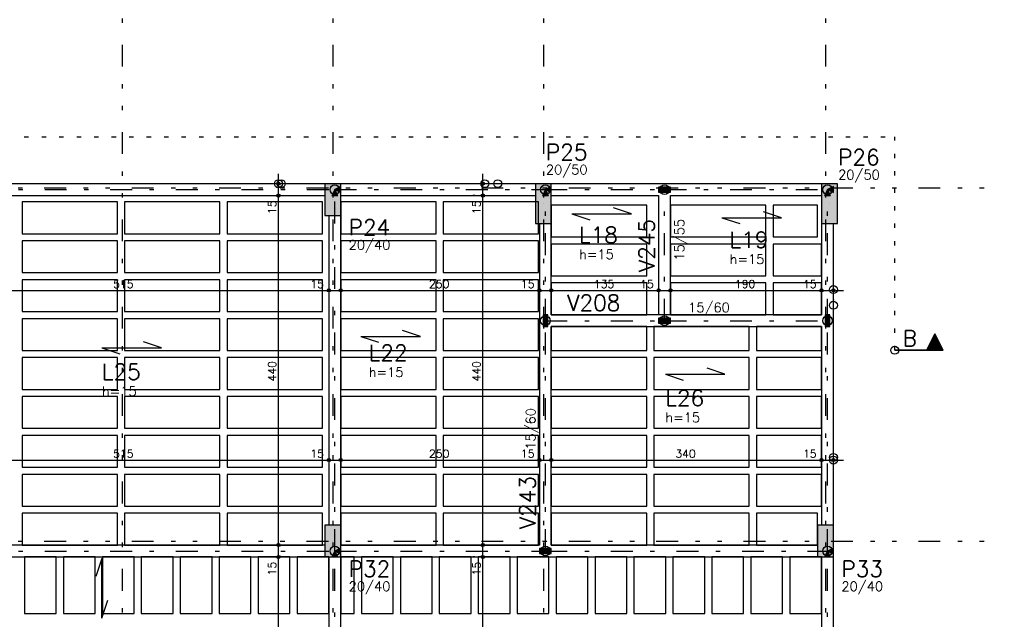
# Model space of a CAD drawing. Extents: x 0 to 119, y 0 to 84.
# Tile 10 of 19: x 54 to 76, y 34 to 48. Entities that reach past the tile are written whole.
import ezdxf

# ---------------------------------------------------------------- set-up
doc = ezdxf.new("R2010")
doc.units = 0
doc.header["$MEASUREMENT"] = 0
for name, pattern in [('ESTILO_TQS_0002', [0.4, 0.1, -0.3]), ('ESTILO_TQS_0003', [1.5, 0.5, -0.4, 0.1, -0.5]), ('ESTILO_TQS_0004', [2, 0.5, -0.4, 0.1, -0.4, 0.1, -0.5])]:
    doc.linetypes.add(name, pattern=pattern)
for name, color, linetype in [('1', 1, 'CONTINUOUS'), ('3', 3, 'CONTINUOUS'), ('4', 4, 'CONTINUOUS'), ('6', 6, 'CONTINUOUS'), ('9', 9, 'CONTINUOUS')]:
    doc.layers.add(name, color=color, linetype=linetype)
doc.styles.get("Standard").update_dxf_attribs({"font": 'ROMANS.SHX'})

msp = doc.modelspace()

# ---------------------------------------------------------------- linework, layer by layer
at = {"layer": '1', "linetype": 'ESTILO_TQS_0004'}
for p, q in [((56.007, 75.149), (56.007, 6.967)), ((60.825, 75.149), (60.825, 6.967)), ((65.644, 75.149), (65.644, 6.967)), ((72.098, 75.149), (72.098, 6.967)), ((10.225, 43.876), (76.189, 43.876)), ((10.225, 35.786), (76.189, 35.786))]:
    msp.add_line(p, q, dxfattribs=at)
at = {"layer": '1', "linetype": 'Continuous'}
for p, q in [((59.582, 43.467), (59.582, 44.195)), ((64.26, 43.467), (64.26, 44.195)), ((59.582, 43.967), (59.582, 43.967)), ((64.077, 43.967), (64.033, 43.967)), ((64.304, 43.967), (64.304, 43.967)), ((59.582, 35.467), (59.582, 43.922)), ((64.26, 35.467), (64.26, 43.922)), ((59.582, 43.695), (59.582, 43.695)), ((59.582, 43.695), (59.582, 43.695)), ((60.825, 43.604), (60.825, 43.604)), ((64.077, 43.695), (64.033, 43.695)), ((64.077, 43.695), (64.033, 43.695)), ((64.304, 43.695), (64.304, 43.695)), ((64.304, 43.695), (64.304, 43.695)), ((65.644, 43.513), (65.644, 43.513)), ((72.189, 43.513), (72.189, 43.513)), ((66.294, 43.275), (67.658, 43.275)), ((66.294, 43.275), (66.704, 43.139)), ((67.658, 43.275), (67.249, 43.412)), ((71.089, 43.189), (70.68, 43.326)), ((69.726, 43.189), (71.089, 43.189)), ((69.726, 43.189), (70.135, 43.053)), ((51.144, 41.524), (60.962, 41.524)), ((60.507, 41.524), (61.234, 41.524)), ((60.734, 41.543), (60.734, 41.543)), ((60.734, 41.543), (60.734, 41.543)), ((60.78, 41.524), (65.78, 41.524)), ((61.007, 41.543), (61.007, 41.543)), ((61.007, 41.543), (61.007, 41.543)), ((65.325, 41.524), (66.053, 41.524)), ((65.553, 41.543), (65.553, 41.543)), ((65.553, 41.543), (65.553, 41.543)), ((65.598, 41.524), (68.507, 41.524)), ((65.825, 41.543), (65.825, 41.543)), ((65.825, 41.543), (65.825, 41.543)), ((68.053, 41.524), (68.78, 41.524)), ((68.28, 41.543), (68.28, 41.543)), ((68.28, 41.543), (68.28, 41.543)), ((68.325, 41.524), (72.234, 41.524)), ((68.553, 41.543), (68.553, 41.543)), ((68.553, 41.543), (68.553, 41.543)), ((71.78, 41.524), (72.507, 41.524)), ((72.007, 41.543), (72.007, 41.543)), ((72.007, 41.543), (72.007, 41.543)), ((72.28, 41.543), (72.28, 41.543)), ((60.734, 41.316), (60.734, 41.297)), ((60.734, 41.316), (60.734, 41.297)), ((61.007, 41.316), (61.007, 41.297)), ((61.007, 41.316), (61.007, 41.297)), ((65.553, 41.316), (65.553, 41.297)), ((65.553, 41.316), (65.553, 41.297)), ((65.825, 41.316), (65.825, 41.297)), ((65.825, 41.316), (65.825, 41.297)), ((68.28, 41.316), (68.28, 41.297)), ((68.28, 41.316), (68.28, 41.297)), ((68.553, 41.316), (68.553, 41.297)), ((68.553, 41.316), (68.553, 41.297)), ((72.007, 41.316), (72.007, 41.297)), ((72.007, 41.316), (72.007, 41.297)), ((72.28, 41.316), (72.28, 41.297)), ((62.829, 40.472), (62.42, 40.609)), ((56.907, 40.207), (56.498, 40.343)), ((61.465, 40.472), (62.829, 40.472)), ((61.465, 40.472), (61.874, 40.336)), ((55.543, 40.207), (56.907, 40.207)), ((55.543, 40.207), (55.952, 40.07)), ((69.797, 39.605), (69.388, 39.741)), ((68.434, 39.605), (69.797, 39.605)), ((68.434, 39.605), (68.843, 39.468)), ((51.144, 37.64), (60.962, 37.64)), ((60.507, 37.64), (61.234, 37.64)), ((60.734, 37.64), (60.734, 37.64)), ((60.734, 37.64), (60.734, 37.64)), ((60.78, 37.64), (65.78, 37.64)), ((61.007, 37.64), (61.007, 37.64)), ((61.007, 37.64), (61.007, 37.64)), ((65.325, 37.64), (66.053, 37.64)), ((65.553, 37.64), (65.553, 37.64)), ((65.553, 37.64), (65.553, 37.64)), ((65.598, 37.64), (72.234, 37.64)), ((65.825, 37.64), (65.825, 37.64)), ((65.825, 37.64), (65.825, 37.64)), ((71.78, 37.64), (72.507, 37.64)), ((72.007, 37.64), (72.007, 37.64)), ((72.007, 37.64), (72.007, 37.64)), ((72.28, 37.64), (72.28, 37.64)), ((59.582, 35.195), (59.582, 35.922)), ((64.26, 35.195), (64.26, 35.922)), ((59.582, 35.695), (59.582, 35.695)), ((59.582, 35.695), (59.582, 35.695)), ((59.582, 31.558), (59.582, 35.649)), ((60.825, 35.786), (60.825, 35.786)), ((64.077, 35.695), (64.033, 35.695)), ((64.077, 35.695), (64.033, 35.695)), ((64.26, 31.558), (64.26, 35.649)), ((64.304, 35.695), (64.304, 35.695)), ((64.304, 35.695), (64.304, 35.695)), ((72.098, 35.786), (72.098, 35.786)), ((55.543, 35.384), (55.407, 34.975)), ((55.543, 34.021), (55.543, 35.384)), ((59.582, 35.422), (59.582, 35.422)), ((59.582, 35.422), (59.582, 35.422)), ((64.077, 35.422), (64.033, 35.422)), ((64.077, 35.422), (64.033, 35.422)), ((64.304, 35.422), (64.304, 35.422)), ((64.304, 35.422), (64.304, 35.422)), ((55.543, 34.021), (55.679, 34.43))]:
    msp.add_line(p, q, dxfattribs=at)
at = {"layer": '1', "linetype": 'ESTILO_TQS_0003'}
for p, q in [((51.234, 43.831), (60.871, 43.831)), ((60.871, 43.831), (65.689, 43.831)), ((60.871, 35.558), (60.871, 43.831)), ((65.689, 43.831), (68.416, 43.831)), ((65.689, 40.831), (65.689, 43.831)), ((68.416, 43.831), (72.144, 43.831)), ((68.416, 40.831), (68.416, 43.831)), ((72.144, 40.831), (72.144, 43.831)), ((65.689, 35.558), (65.689, 40.831)), ((65.689, 40.831), (68.416, 40.831)), ((68.416, 40.831), (72.144, 40.831)), ((72.144, 35.558), (72.144, 40.831)), ((51.234, 35.558), (60.871, 35.558)), ((60.871, 35.558), (65.689, 35.558)), ((60.871, 31.649), (60.871, 35.558)), ((65.689, 35.558), (72.144, 35.558)), ((72.144, 31.649), (72.144, 35.558))]:
    msp.add_line(p, q, dxfattribs=at)
at = {"layer": '1', "linetype": 'Continuous'}
for points in [[(60.644, 43.967), (51.371, 43.967)], [(65.462, 43.967), (61.007, 43.967)], [(68.416, 43.967), (65.825, 43.967)], [(72.007, 43.967), (68.416, 43.967)], [(60.803, 43.695), (60.939, 43.695), (60.871, 43.831), (60.803, 43.695)], [(61.007, 43.763), (61.007, 43.899), (60.871, 43.831), (61.007, 43.763)], [(65.621, 43.695), (65.757, 43.695), (65.689, 43.831), (65.621, 43.695)], [(65.825, 43.763), (65.825, 43.899), (65.689, 43.831), (65.825, 43.763)], [(68.28, 43.886), (68.28, 43.776), (68.553, 43.776), (68.553, 43.886), (68.28, 43.886)], [(72.075, 43.695), (72.212, 43.695), (72.144, 43.831), (72.075, 43.695)], [(72.28, 43.763), (72.28, 43.899), (72.144, 43.831), (72.28, 43.763)], [(51.371, 43.695), (60.644, 43.695)], [(53.716, 43.549), (53.716, 42.822), (55.898, 42.822), (55.898, 43.549), (53.716, 43.549)], [(56.062, 43.549), (56.062, 42.822), (58.244, 42.822), (58.244, 43.549), (56.062, 43.549)], [(58.407, 43.549), (58.407, 42.822), (60.589, 42.822), (60.589, 43.549), (58.407, 43.549)], [(61.007, 43.695), (65.462, 43.695)], [(61.007, 43.549), (61.007, 42.822), (63.189, 42.822), (63.189, 43.549), (61.007, 43.549)], [(63.353, 43.549), (63.353, 42.822), (65.534, 42.822), (65.534, 43.549), (63.353, 43.549)], [(65.825, 43.695), (68.28, 43.695)], [(68.28, 43.695), (68.28, 40.967)], [(68.553, 43.695), (72.007, 43.695)], [(68.553, 40.967), (68.553, 43.695)], [(65.825, 43.476), (65.825, 42.749), (68.007, 42.749), (68.007, 43.476), (65.825, 43.476)], [(68.553, 43.476), (68.553, 42.749), (70.734, 42.749), (70.734, 43.476), (68.553, 43.476)], [(70.898, 43.476), (70.898, 42.749), (71.916, 42.749), (71.916, 43.476), (70.898, 43.476)], [(60.734, 43.24), (60.734, 36.149)], [(61.007, 36.149), (61.007, 43.24)], [(65.553, 43.058), (65.553, 40.831)], [(65.825, 40.967), (65.825, 43.058)], [(72.007, 43.058), (72.007, 40.967)], [(72.28, 40.831), (72.28, 43.058)], [(53.716, 42.658), (53.716, 41.931), (55.898, 41.931), (55.898, 42.658), (53.716, 42.658)], [(56.062, 42.658), (56.062, 41.931), (58.244, 41.931), (58.244, 42.658), (56.062, 42.658)], [(58.407, 42.658), (58.407, 41.931), (60.589, 41.931), (60.589, 42.658), (58.407, 42.658)], [(61.007, 42.658), (61.007, 41.931), (63.189, 41.931), (63.189, 42.658), (61.007, 42.658)], [(63.353, 42.658), (63.353, 41.931), (65.534, 41.931), (65.534, 42.658), (63.353, 42.658)], [(65.825, 42.586), (65.825, 41.858), (68.007, 41.858), (68.007, 42.586), (65.825, 42.586)], [(68.553, 42.586), (68.553, 41.858), (70.734, 41.858), (70.734, 42.586), (68.553, 42.586)], [(70.898, 42.586), (70.898, 41.858), (72.007, 41.858), (72.007, 42.586), (70.898, 42.586)], [(53.716, 41.767), (53.716, 41.04), (55.898, 41.04), (55.898, 41.767), (53.716, 41.767)], [(56.062, 41.767), (56.062, 41.04), (58.244, 41.04), (58.244, 41.767), (56.062, 41.767)], [(58.407, 41.767), (58.407, 41.04), (60.589, 41.04), (60.589, 41.767), (58.407, 41.767)], [(61.007, 41.767), (61.007, 41.04), (63.189, 41.04), (63.189, 41.767), (61.007, 41.767)], [(63.353, 41.767), (63.353, 41.04), (65.534, 41.04), (65.534, 41.767), (63.353, 41.767)], [(65.825, 41.695), (65.825, 40.967), (68.007, 40.967), (68.007, 41.695), (65.825, 41.695)], [(68.553, 41.695), (68.553, 40.967), (70.734, 40.967), (70.734, 41.695), (68.553, 41.695)], [(70.898, 41.695), (70.898, 40.967), (72.007, 40.967), (72.007, 41.695), (70.898, 41.695)], [(53.716, 40.876), (53.716, 40.149), (55.898, 40.149), (55.898, 40.876), (53.716, 40.876)], [(56.062, 40.876), (56.062, 40.149), (58.244, 40.149), (58.244, 40.876), (56.062, 40.876)], [(58.407, 40.876), (58.407, 40.149), (60.589, 40.149), (60.589, 40.876), (58.407, 40.876)], [(61.007, 40.876), (61.007, 40.149), (63.189, 40.149), (63.189, 40.876), (61.007, 40.876)], [(63.353, 40.876), (63.353, 40.149), (65.534, 40.149), (65.534, 40.876), (63.353, 40.876)], [(65.553, 40.831), (65.553, 35.695)], [(65.635, 40.695), (65.744, 40.695), (65.744, 40.967), (65.635, 40.967), (65.635, 40.695)], [(68.28, 40.967), (65.825, 40.967)], [(68.553, 40.967), (68.28, 40.967)], [(68.28, 40.886), (68.28, 40.776), (68.553, 40.776), (68.553, 40.886), (68.28, 40.886)], [(72.007, 40.967), (68.553, 40.967)], [(72.089, 40.695), (72.198, 40.695), (72.198, 40.967), (72.089, 40.967), (72.089, 40.695)], [(72.28, 36.149), (72.28, 40.831)], [(65.825, 35.695), (65.825, 40.695)], [(65.825, 40.695), (68.416, 40.695)], [(65.825, 40.695), (65.825, 40.149), (68.007, 40.149), (68.007, 40.695), (65.825, 40.695)], [(68.171, 40.695), (68.171, 40.149), (70.353, 40.149), (70.353, 40.695), (68.171, 40.695)], [(68.416, 40.695), (72.007, 40.695)], [(70.516, 40.695), (70.516, 40.149), (72.007, 40.149), (72.007, 40.695), (70.516, 40.695)], [(72.007, 40.695), (72.007, 36.149)], [(53.716, 39.986), (53.716, 39.258), (55.898, 39.258), (55.898, 39.986), (53.716, 39.986)], [(56.062, 39.986), (56.062, 39.258), (58.244, 39.258), (58.244, 39.986), (56.062, 39.986)], [(58.407, 39.986), (58.407, 39.258), (60.589, 39.258), (60.589, 39.986), (58.407, 39.986)], [(61.007, 39.986), (61.007, 39.258), (63.189, 39.258), (63.189, 39.986), (61.007, 39.986)], [(63.353, 39.986), (63.353, 39.258), (65.534, 39.258), (65.534, 39.986), (63.353, 39.986)], [(65.825, 39.986), (65.825, 39.258), (68.007, 39.258), (68.007, 39.986), (65.825, 39.986)], [(68.171, 39.986), (68.171, 39.258), (70.353, 39.258), (70.353, 39.986), (68.171, 39.986)], [(70.516, 39.986), (70.516, 39.258), (72.007, 39.258), (72.007, 39.986), (70.516, 39.986)], [(53.716, 39.095), (53.716, 38.367), (55.898, 38.367), (55.898, 39.095), (53.716, 39.095)], [(56.062, 39.095), (56.062, 38.367), (58.244, 38.367), (58.244, 39.095), (56.062, 39.095)], [(58.407, 39.095), (58.407, 38.367), (60.589, 38.367), (60.589, 39.095), (58.407, 39.095)], [(61.007, 39.095), (61.007, 38.367), (63.189, 38.367), (63.189, 39.095), (61.007, 39.095)], [(63.353, 39.095), (63.353, 38.367), (65.534, 38.367), (65.534, 39.095), (63.353, 39.095)], [(65.825, 39.095), (65.825, 38.367), (68.007, 38.367), (68.007, 39.095), (65.825, 39.095)], [(68.171, 39.095), (68.171, 38.367), (70.353, 38.367), (70.353, 39.095), (68.171, 39.095)], [(70.516, 39.095), (70.516, 38.367), (72.007, 38.367), (72.007, 39.095), (70.516, 39.095)], [(53.716, 38.204), (53.716, 37.476), (55.898, 37.476), (55.898, 38.204), (53.716, 38.204)], [(56.062, 38.204), (56.062, 37.476), (58.244, 37.476), (58.244, 38.204), (56.062, 38.204)], [(58.407, 38.204), (58.407, 37.476), (60.589, 37.476), (60.589, 38.204), (58.407, 38.204)], [(61.007, 38.204), (61.007, 37.476), (63.189, 37.476), (63.189, 38.204), (61.007, 38.204)], [(63.353, 38.204), (63.353, 37.476), (65.534, 37.476), (65.534, 38.204), (63.353, 38.204)], [(65.825, 38.204), (65.825, 37.476), (68.007, 37.476), (68.007, 38.204), (65.825, 38.204)], [(68.171, 38.204), (68.171, 37.476), (70.353, 37.476), (70.353, 38.204), (68.171, 38.204)], [(70.516, 38.204), (70.516, 37.476), (72.007, 37.476), (72.007, 38.204), (70.516, 38.204)], [(53.716, 37.313), (53.716, 36.586), (55.898, 36.586), (55.898, 37.313), (53.716, 37.313)], [(56.062, 37.313), (56.062, 36.586), (58.244, 36.586), (58.244, 37.313), (56.062, 37.313)], [(58.407, 37.313), (58.407, 36.586), (60.589, 36.586), (60.589, 37.313), (58.407, 37.313)], [(61.007, 37.313), (61.007, 36.586), (63.189, 36.586), (63.189, 37.313), (61.007, 37.313)], [(63.353, 37.313), (63.353, 36.586), (65.534, 36.586), (65.534, 37.313), (63.353, 37.313)], [(65.825, 37.313), (65.825, 36.586), (68.007, 36.586), (68.007, 37.313), (65.825, 37.313)], [(68.171, 37.313), (68.171, 36.586), (70.353, 36.586), (70.353, 37.313), (68.171, 37.313)], [(70.516, 37.313), (70.516, 36.586), (72.007, 36.586), (72.007, 37.313), (70.516, 37.313)], [(53.716, 36.422), (53.716, 35.695), (55.898, 35.695), (55.898, 36.422), (53.716, 36.422)], [(56.062, 36.422), (56.062, 35.695), (58.244, 35.695), (58.244, 36.422), (56.062, 36.422)], [(58.407, 36.422), (58.407, 35.695), (60.589, 35.695), (60.589, 36.422), (58.407, 36.422)], [(61.007, 36.422), (61.007, 35.695), (63.189, 35.695), (63.189, 36.422), (61.007, 36.422)], [(63.353, 36.422), (63.353, 35.695), (65.534, 35.695), (65.534, 36.422), (63.353, 36.422)], [(65.825, 36.422), (65.825, 35.695), (68.007, 35.695), (68.007, 36.422), (65.825, 36.422)], [(68.171, 36.422), (68.171, 35.695), (70.353, 35.695), (70.353, 36.422), (68.171, 36.422)], [(70.516, 36.422), (70.516, 35.695), (71.916, 35.695), (71.916, 36.422), (70.516, 36.422)], [(60.644, 35.695), (51.371, 35.695)], [(61.007, 35.49), (61.007, 35.626), (60.871, 35.558), (61.007, 35.49)], [(65.553, 35.695), (61.007, 35.695)], [(65.553, 35.613), (65.553, 35.504), (65.825, 35.504), (65.825, 35.613), (65.553, 35.613)], [(71.916, 35.695), (65.825, 35.695)], [(72.28, 35.49), (72.28, 35.626), (72.144, 35.558), (72.28, 35.49)], [(51.371, 35.422), (60.644, 35.422)], [(53.771, 34.131), (54.498, 34.131), (54.498, 35.422), (53.771, 35.422), (53.771, 34.131)], [(54.662, 34.131), (55.389, 34.131), (55.389, 35.422), (54.662, 35.422), (54.662, 34.131)], [(55.553, 34.131), (56.28, 34.131), (56.28, 35.422), (55.553, 35.422), (55.553, 34.131)], [(56.444, 34.131), (57.171, 34.131), (57.171, 35.422), (56.444, 35.422), (56.444, 34.131)], [(57.334, 34.131), (58.062, 34.131), (58.062, 35.422), (57.334, 35.422), (57.334, 34.131)], [(58.225, 34.131), (58.953, 34.131), (58.953, 35.422), (58.225, 35.422), (58.225, 34.131)], [(59.116, 34.131), (59.844, 34.131), (59.844, 35.422), (59.116, 35.422), (59.116, 34.131)], [(60.007, 34.131), (60.734, 34.131), (60.734, 35.422), (60.007, 35.422), (60.007, 34.131)], [(60.734, 35.422), (60.734, 31.786)], [(60.803, 35.422), (60.939, 35.422), (60.871, 35.558), (60.803, 35.422)], [(61.007, 35.422), (65.689, 35.422)], [(61.007, 31.786), (61.007, 35.422)], [(61.007, 34.131), (61.316, 34.131), (61.316, 35.422), (61.007, 35.422), (61.007, 34.131)], [(61.48, 34.131), (62.207, 34.131), (62.207, 35.422), (61.48, 35.422), (61.48, 34.131)], [(62.371, 34.131), (63.098, 34.131), (63.098, 35.422), (62.371, 35.422), (62.371, 34.131)], [(63.262, 34.131), (63.989, 34.131), (63.989, 35.422), (63.262, 35.422), (63.262, 34.131)], [(64.153, 34.131), (64.88, 34.131), (64.88, 35.422), (64.153, 35.422), (64.153, 34.131)], [(65.044, 34.131), (65.771, 34.131), (65.771, 35.422), (65.044, 35.422), (65.044, 34.131)], [(65.689, 35.422), (71.916, 35.422)], [(65.934, 34.131), (66.662, 34.131), (66.662, 35.422), (65.934, 35.422), (65.934, 34.131)], [(66.825, 34.131), (67.553, 34.131), (67.553, 35.422), (66.825, 35.422), (66.825, 34.131)], [(67.716, 34.131), (68.444, 34.131), (68.444, 35.422), (67.716, 35.422), (67.716, 34.131)], [(68.607, 34.131), (69.335, 34.131), (69.335, 35.422), (68.607, 35.422), (68.607, 34.131)], [(69.498, 34.131), (70.225, 34.131), (70.225, 35.422), (69.498, 35.422), (69.498, 34.131)], [(70.389, 34.131), (71.116, 34.131), (71.116, 35.422), (70.389, 35.422), (70.389, 34.131)], [(71.28, 34.131), (72.007, 34.131), (72.007, 35.422), (71.28, 35.422), (71.28, 34.131)], [(72.007, 35.422), (72.007, 31.786)], [(72.075, 35.422), (72.212, 35.422), (72.144, 35.558), (72.075, 35.422)], [(72.28, 31.786), (72.28, 35.422)]]:
    msp.add_lwpolyline(points, dxfattribs=at)
for centre, radius in [((59.582, 43.967), 0.0909), ((59.582, 43.967), 0.0364), ((59.646, 43.967), 0.0909), ((59.582, 43.967), 0.0182), ((60.871, 43.831), 0.109), ((60.871, 43.831), 0.109), ((64.304, 43.967), 0.0909), ((64.26, 43.967), 0.0364), ((64.26, 43.967), 0.0182), ((64.598, 43.967), 0.0909), ((65.689, 43.831), 0.109), ((65.689, 43.831), 0.109), ((68.416, 43.831), 0.109), ((68.416, 43.831), 0.109), ((72.144, 43.831), 0.109), ((72.144, 43.831), 0.109), ((59.582, 43.695), 0.0364), ((59.582, 43.695), 0.0364), ((59.582, 43.695), 0.0182), ((59.582, 43.695), 0.0182), ((64.26, 43.695), 0.0364), ((64.26, 43.695), 0.0364), ((64.26, 43.695), 0.0182), ((64.26, 43.695), 0.0182), ((60.734, 41.524), 0.0364), ((60.734, 41.524), 0.0364), ((60.734, 41.524), 0.0182), ((60.734, 41.524), 0.0182), ((61.007, 41.524), 0.0364), ((61.007, 41.524), 0.0364), ((61.007, 41.524), 0.0182), ((61.007, 41.524), 0.0182), ((65.553, 41.524), 0.0364), ((65.553, 41.524), 0.0364), ((65.553, 41.524), 0.0182), ((65.553, 41.524), 0.0182), ((65.825, 41.524), 0.0364), ((65.825, 41.524), 0.0364), ((65.825, 41.524), 0.0182), ((65.825, 41.524), 0.0182), ((68.28, 41.524), 0.0364), ((68.28, 41.524), 0.0364), ((68.28, 41.524), 0.0182), ((68.28, 41.524), 0.0182), ((68.553, 41.524), 0.0364), ((68.553, 41.524), 0.0364), ((68.553, 41.524), 0.0182), ((68.553, 41.524), 0.0182), ((72.007, 41.524), 0.0364), ((72.007, 41.524), 0.0364), ((72.007, 41.524), 0.0182), ((72.007, 41.524), 0.0182), ((72.28, 41.543), 0.0909), ((72.28, 41.524), 0.0364), ((72.28, 41.524), 0.0182), ((72.28, 41.185), 0.0909), ((65.689, 40.831), 0.109), ((65.689, 40.831), 0.109), ((68.416, 40.831), 0.109), ((68.416, 40.831), 0.109), ((72.144, 40.831), 0.109), ((72.144, 40.831), 0.109), ((73.682, 40.154), 0.0909), ((60.734, 37.64), 0.0364), ((60.734, 37.64), 0.0364), ((60.734, 37.64), 0.0182), ((60.734, 37.64), 0.0182), ((61.007, 37.64), 0.0364), ((61.007, 37.64), 0.0364), ((61.007, 37.64), 0.0182), ((61.007, 37.64), 0.0182), ((65.553, 37.64), 0.0364), ((65.553, 37.64), 0.0364), ((65.553, 37.64), 0.0182), ((65.553, 37.64), 0.0182), ((65.825, 37.64), 0.0364), ((65.825, 37.64), 0.0364), ((65.825, 37.64), 0.0182), ((65.825, 37.64), 0.0182), ((72.007, 37.64), 0.0364), ((72.007, 37.64), 0.0364), ((72.007, 37.64), 0.0182), ((72.007, 37.64), 0.0182), ((72.28, 37.701), 0.0909), ((72.28, 37.64), 0.0909), ((72.28, 37.64), 0.0364), ((72.28, 37.64), 0.0182), ((59.582, 35.695), 0.0364), ((59.582, 35.695), 0.0364), ((59.582, 35.695), 0.0182), ((59.582, 35.695), 0.0182), ((60.871, 35.558), 0.109), ((60.871, 35.558), 0.109), ((64.26, 35.695), 0.0364), ((64.26, 35.695), 0.0364), ((64.26, 35.695), 0.0182), ((64.26, 35.695), 0.0182), ((65.689, 35.558), 0.109), ((65.689, 35.558), 0.109), ((72.144, 35.558), 0.109), ((72.144, 35.558), 0.109), ((59.582, 35.422), 0.0364), ((59.582, 35.422), 0.0364), ((59.582, 35.422), 0.0182), ((59.582, 35.422), 0.0182), ((64.26, 35.422), 0.0364), ((64.26, 35.422), 0.0364), ((64.26, 35.422), 0.0182), ((64.26, 35.422), 0.0182)]:
    msp.add_circle(centre, radius, dxfattribs=at)
at = {"layer": '3', "linetype": 'ESTILO_TQS_0002'}
for p in [(12.966, 45.04), (73.682, 40.154)]:
    msp.add_line(p, (73.682, 45.04), dxfattribs=at)
at = {"layer": '3', "linetype": 'Continuous'}
for p, q in [((74.599, 40.531), (74.411, 40.155)), ((74.599, 40.527), (74.413, 40.155)), ((74.699, 40.328), (74.5, 40.328)), ((74.685, 40.356), (74.514, 40.357)), ((74.67, 40.386), (74.529, 40.386)), ((74.656, 40.415), (74.543, 40.415)), ((74.641, 40.444), (74.558, 40.444)), ((74.626, 40.473), (74.572, 40.473)), ((74.612, 40.502), (74.587, 40.502)), ((74.788, 40.154), (74.599, 40.531)), ((74.785, 40.155), (74.599, 40.527)), ((74.785, 40.155), (73.682, 40.155)), ((73.682, 40.154), (74.788, 40.154)), ((74.772, 40.183), (74.427, 40.183)), ((74.757, 40.212), (74.441, 40.212)), ((74.743, 40.241), (74.456, 40.241)), ((74.728, 40.27), (74.47, 40.27)), ((74.714, 40.299), (74.485, 40.299))]:
    msp.add_line(p, q, dxfattribs=at)
msp.add_lwpolyline([(74.785, 40.155), (74.599, 40.527), (74.413, 40.155), (74.785, 40.155)], dxfattribs=at)
at = {"layer": '6', "linetype": 'Continuous'}
for points in [[(60.644, 43.24), (61.007, 43.24), (61.007, 43.967), (60.644, 43.967), (60.644, 43.24)], [(65.462, 43.058), (65.825, 43.058), (65.825, 43.967), (65.462, 43.967), (65.462, 43.058)], [(72.007, 43.058), (72.371, 43.058), (72.371, 43.967), (72.007, 43.967), (72.007, 43.058)], [(60.644, 35.422), (61.007, 35.422), (61.007, 36.149), (60.644, 36.149), (60.644, 35.422)], [(71.916, 35.422), (72.28, 35.422), (72.28, 36.149), (71.916, 36.149), (71.916, 35.422)]]:
    msp.add_lwpolyline(points, dxfattribs=at)
at = {"layer": '9', "linetype": 'Continuous'}
for points in [[(60.644, 43.24), (61.007, 43.24), (61.007, 43.967)], [(60.644, 43.24), (61.007, 43.967), (60.644, 43.967)], [(60.644, 43.24), (60.644, 43.967), (60.644, 43.24)], [(65.462, 43.058), (65.825, 43.058), (65.825, 43.967)], [(65.462, 43.058), (65.825, 43.967), (65.462, 43.967)], [(65.462, 43.058), (65.462, 43.967), (65.462, 43.058)], [(72.007, 43.058), (72.371, 43.058), (72.371, 43.967)], [(72.007, 43.058), (72.371, 43.967), (72.007, 43.967)], [(72.007, 43.058), (72.007, 43.967), (72.007, 43.058)], [(60.803, 43.695), (60.939, 43.695), (60.871, 43.831)], [(60.803, 43.695), (60.871, 43.831), (60.803, 43.695)], [(61.007, 43.763), (61.007, 43.899), (60.871, 43.831)], [(61.007, 43.763), (60.871, 43.831), (61.007, 43.763)], [(65.621, 43.695), (65.757, 43.695), (65.689, 43.831)], [(65.621, 43.695), (65.689, 43.831), (65.621, 43.695)], [(65.825, 43.763), (65.825, 43.899), (65.689, 43.831)], [(65.825, 43.763), (65.689, 43.831), (65.825, 43.763)], [(68.28, 43.886), (68.28, 43.776), (68.553, 43.776)], [(68.28, 43.886), (68.553, 43.776), (68.553, 43.886)], [(68.28, 43.886), (68.553, 43.886), (68.28, 43.886)], [(72.075, 43.695), (72.212, 43.695), (72.144, 43.831)], [(72.075, 43.695), (72.144, 43.831), (72.075, 43.695)], [(72.28, 43.763), (72.28, 43.899), (72.144, 43.831)], [(72.28, 43.763), (72.144, 43.831), (72.28, 43.763)], [(65.635, 40.695), (65.744, 40.695), (65.744, 40.967)], [(65.635, 40.695), (65.744, 40.967), (65.635, 40.967)], [(65.635, 40.695), (65.635, 40.967), (65.635, 40.695)], [(68.28, 40.886), (68.28, 40.776), (68.553, 40.776)], [(68.28, 40.886), (68.553, 40.776), (68.553, 40.886)], [(68.28, 40.886), (68.553, 40.886), (68.28, 40.886)], [(72.089, 40.695), (72.198, 40.695), (72.198, 40.967)], [(72.089, 40.695), (72.198, 40.967), (72.089, 40.967)], [(72.089, 40.695), (72.089, 40.967), (72.089, 40.695)], [(60.644, 35.422), (61.007, 35.422), (61.007, 36.149)], [(60.644, 35.422), (61.007, 36.149), (60.644, 36.149)], [(60.644, 35.422), (60.644, 36.149), (60.644, 35.422)], [(71.916, 35.422), (72.28, 35.422), (72.28, 36.149)], [(71.916, 35.422), (72.28, 36.149), (71.916, 36.149)], [(71.916, 35.422), (71.916, 36.149), (71.916, 35.422)], [(61.007, 35.49), (61.007, 35.626), (60.871, 35.558)], [(65.553, 35.613), (65.553, 35.504), (65.825, 35.504)], [(65.553, 35.613), (65.825, 35.504), (65.825, 35.613)], [(65.553, 35.613), (65.825, 35.613), (65.553, 35.613)], [(72.28, 35.49), (72.28, 35.626), (72.144, 35.558)], [(60.803, 35.422), (60.939, 35.422), (60.871, 35.558)], [(60.803, 35.422), (60.871, 35.558), (60.803, 35.422)], [(61.007, 35.49), (60.871, 35.558), (61.007, 35.49)], [(72.075, 35.422), (72.212, 35.422), (72.144, 35.558)], [(72.075, 35.422), (72.144, 35.558), (72.075, 35.422)], [(72.28, 35.49), (72.144, 35.558), (72.28, 35.49)]]:
    msp.add_solid(points, dxfattribs=at)

# ---------------------------------------------------------------- texts
at = {"layer": '1', "linetype": 'Continuous'}
for s, p in [('15', (59.528, 43.27)), ('15', (64.205, 43.27)), ('440', (59.528, 39.44)), ('440', (64.205, 39.44)), ('15', (59.528, 34.998)), ('15', (64.205, 34.998))]:
    msp.add_text(s, height=0.1818, rotation=90, dxfattribs=at).set_placement(p)
for s, p in [('515', (55.798, 41.579)), ('15', (60.31, 41.579)), ('250', (63.025, 41.579)), ('15', (65.128, 41.579)), ('135', (66.798, 41.579)), ('15', (67.856, 41.579)), ('190', (70.025, 41.579)), ('15', (71.583, 41.579)), ('515', (55.798, 37.695)), ('15', (60.31, 37.695)), ('250', (63.025, 37.695)), ('15', (65.128, 37.695)), ('340', (68.662, 37.695)), ('15', (71.583, 37.695))]:
    msp.add_text(s, height=0.1818, dxfattribs=at).set_placement(p)
at = {"layer": '3', "linetype": 'Continuous'}
for s, height, p in [('20/50', 0.2182, (65.701, 44.179)), ('20/50', 0.2182, (72.387, 44.064)), ('20/40', 0.2182, (61.189, 42.458)), ('h=15', 0.2182, (66.46, 42.241)), ('h=15', 0.2182, (69.904, 42.129)), ('15/60', 0.2182, (68.955, 41.025)), ('B', 0.364, (73.864, 40.244)), ('h=15', 0.2182, (61.648, 39.543)), ('h=15', 0.2182, (55.543, 39.108)), ('h=15', 0.2182, (68.434, 38.507)), ('20/40', 0.2182, (61.189, 34.64)), ('20/40', 0.2182, (72.462, 34.64))]:
    msp.add_text(s, height=height, dxfattribs=at).set_placement(p)
for s, p in [('15/55', (68.864, 42.207)), ('15/60', (65.462, 37.876))]:
    msp.add_text(s, height=0.2182, rotation=90, dxfattribs=at).set_placement(p)
at = {"layer": '4', "linetype": 'Continuous'}
for s, p in [('V245', (68.189, 41.944)), ('V243', (65.462, 36.058))]:
    msp.add_text(s, height=0.3636, rotation=90, dxfattribs=at).set_placement(p)
for s, p in [('L18', (66.46, 42.612)), ('L19', (69.904, 42.5)), ('V208', (66.189, 41.058)), ('L22', (61.648, 39.914)), ('L25', (55.543, 39.479)), ('L26', (68.434, 38.878))]:
    msp.add_text(s, height=0.3636, dxfattribs=at).set_placement(p)
at = {"layer": '6', "linetype": 'Continuous'}
for s, p in [('P25', (65.701, 44.507)), ('P26', (72.387, 44.392)), ('P24', (61.189, 42.786)), ('P32', (61.189, 34.967)), ('P33', (72.462, 34.967))]:
    msp.add_text(s, height=0.3636, dxfattribs=at).set_placement(p)

doc.saveas('drawing.dxf')
